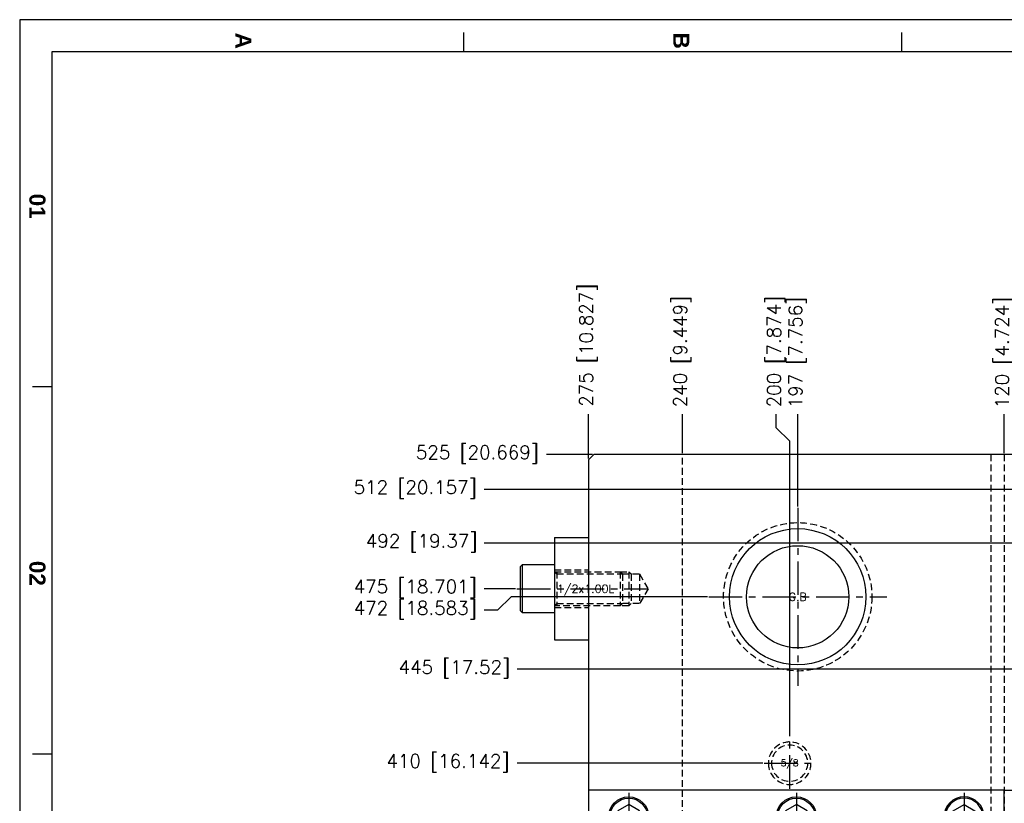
# Model space of a CAD drawing. Extents: x 2651 to 7771, y -1163 to 1075.
# Tile 110 of 256: x 3685 to 4052, y 783 to 1075. Entities that reach past the tile are written whole.
import ezdxf
from ezdxf.enums import TextEntityAlignment as Align

# ---------------------------------------------------------------- set-up
doc = ezdxf.new("R2010")
doc.units = 0
doc.header["$LTSCALE"] = 10
doc.linetypes.add('CENTER', pattern=[2, 1.25, -0.25, 0.25, -0.25])
doc.linetypes.add('HIDDEN', pattern=[0.375, 0.25, -0.125])
doc.layers.get('0').update_dxf_attribs({"linetype": 'CONTINUOUS'})
doc.layers.get('Defpoints').update_dxf_attribs({"linetype": 'CONTINUOUS'})
for name, color, linetype in [('BOX', 4, 'CONTINUOUS'), ('CEN', 1, 'CENTER'), ('DIM', 3, 'CONTINUOUS'), ('HIDDEN', 6, 'HIDDEN'), ('PART', 7, 'CONTINUOUS'), ('TEXT', 4, 'CONTINUOUS')]:
    doc.layers.add(name, color=color, linetype=linetype)
doc.styles.get("Standard").update_dxf_attribs({"font": 'romans.shx'})
doc.dimstyles.new('MM& INCH5', dxfattribs={"dimtxt": 5, "dimasz": 2.5, "dimexe": 1, "dimexo": 0.5, "dimtad": 0, "dimrnd": 1.38778e-17, "dimzin": 9, "dimdsep": 46, "dimtxsty": 'Standard', "dimblk": 'CLOSED', "dimcen": 0, "dimclrd": 3, "dimclre": 3, "dimclrt": 3, "dimazin": 2, "dimtfac": 0.75, "dimtofl": 0, "dimtmove": 0, "dimatfit": 3, "dimfxl": 0, "dimtolj": 1, "dimarcsym": 0})

# ---------------------------------------------------------------- blocks, each defined once
blk = doc.blocks.new('*U1', base_point=(705.47, 989.04))
for p, q in [((705.47, 993.66), (701.47, 991.35)), ((701.47, 991.35), (701.47, 986.73)), ((709.47, 991.35), (705.47, 993.66)), ((709.47, 986.73), (709.47, 991.35)), ((701.47, 986.73), (705.47, 984.42)), ((705.47, 984.42), (709.47, 986.73))]:
    blk.add_line(p, q)
for radius in [7.5, 7]:
    blk.add_circle((705.47, 989.04), radius)
at = {"layer": 'CEN'}
for p, q in [((705.47, 998.04), (705.47, 980.04)), ((696.47, 989.04), (714.47, 989.04))]:
    blk.add_line(p, q, dxfattribs=at)
blk = doc.blocks.new('*U20', base_point=(1834.08, 749.82))
for radius in [7.94, 6.75]:
    blk.add_circle((1834.08, 749.82), radius)
at = {"layer": 'CEN'}
for p, q in [((1834.08, 759.35), (1834.08, 740.3)), ((1824.55, 749.82), (1843.61, 749.82))]:
    blk.add_line(p, q, dxfattribs=at)
blk = doc.blocks.new('FDSFG')
at = {"color": 4}
for p, q in [((2082.35, 1250.01), (2082.35, 1256.01)), ((2218.35, 1250.01), (2218.35, 1256.01)), ((1954.35, 1146.01), (1948.35, 1146.01)), ((1954.35, 1032.01), (1948.35, 1032.01))]:
    blk.add_line(p, q, dxfattribs=at)
at = {"layer": 'BOX', "color": 3}
for points in [[(1944.35, 1260.01), (1944.35, 120.01), (2764.35, 120.01), (2764.35, 1260.01)], [(1954.35, 1250.01), (1954.35, 130.01), (2754.35, 130.01), (2754.35, 1250.01)]]:
    blk.add_lwpolyline(points, close=True, dxfattribs=at)
at = {"color": 4, "char_height": 5, "attachment_point": 1, "rotation": 270}
for s, width, insert in [('{\\fArial|b1|i0|c0|p34;\\C6;A}', 6, (2016.35, 1256.01)), ('{\\fArial|b1|i0|c0|p34;\\C6;B}', 6, (2152.35, 1256.01)), ('{\\fArial|b1|i0|c0|p34;\\C6;01}', 8, (1952.35, 1206.01)), ('{\\fArial|b1|i0|c0|p34;\\C6;02}', 8, (1952.35, 1092.01))]:
    blk.add_mtext_dynamic_manual_height_columns(s, width=width, gutter_width=12.5, heights=[0], dxfattribs=dict(at, insert=insert))
blk = doc.blocks.new('*D111')
at = {"layer": 'Defpoints', "color": 0}
for p in [(4051.68, 927.64), (4051.68, 912.64), (4171.68, 387.64)]:
    blk.add_point(p, dxfattribs=at)
at = {"layer": 'DIM', "color": 3, "lineweight": -2}
blk.add_line((4051.68, 913.14), (4051.68, 927.64), dxfattribs=at)
at = {"layer": 'DIM', "color": 3, "insert": (4051.68, 950.65), "char_height": 5, "attachment_point": 5, "rotation": 90}
blk.add_mtext('\\A1;120 [4.724]', dxfattribs=at)
blk = doc.blocks.new('_Closed')
at = {"color": 0, "linetype": 'ByBlock', "lineweight": -2}
for p, q in [((-1, 0.17), (0, 0)), ((-1, 0.17), (-1, -0.17)), ((0, 0), (-1, -0.17)), ((0, 0), (-1, 0))]:
    blk.add_line(p, q, dxfattribs=at)
blk = doc.blocks.new('*D112')
at = {"layer": 'Defpoints', "color": 0}
for p in [(3974.68, 927.64), (3974.68, 892.82), (4171.68, 387.64)]:
    blk.add_point(p, dxfattribs=at)
at = {"layer": 'DIM', "color": 3, "lineweight": -2}
blk.add_line((3974.68, 893.32), (3974.68, 927.64), dxfattribs=at)
at = {"layer": 'DIM', "color": 3, "insert": (3974.68, 950.65), "char_height": 5, "attachment_point": 5, "rotation": 90}
blk.add_mtext('\\A1;197 [7.756]', dxfattribs=at)
blk = doc.blocks.new('*D113')
at = {"layer": 'Defpoints', "color": 0}
for p in [(3966.68, 927.64), (3971.68, 807.17), (4171.68, 387.64)]:
    blk.add_point(p, dxfattribs=at)
at = {"layer": 'DIM', "color": 3, "lineweight": -2}
for p, q in [((3966.68, 922.64), (3966.68, 927.64)), ((3971.68, 917.64), (3966.68, 922.64)), ((3971.68, 807.67), (3971.68, 917.64))]:
    blk.add_line(p, q, dxfattribs=at)
at = {"layer": 'DIM', "color": 3, "insert": (3966.68, 951.01), "char_height": 5, "attachment_point": 5, "rotation": 90}
blk.add_mtext('\\A1;200 [7.874]', dxfattribs=at)
blk = doc.blocks.new('*D114')
at = {"layer": 'Defpoints', "color": 0}
for p in [(3931.68, 927.64), (3931.68, 912.64), (4171.68, 387.64)]:
    blk.add_point(p, dxfattribs=at)
at = {"layer": 'DIM', "color": 3, "lineweight": -2}
blk.add_line((3931.68, 913.14), (3931.68, 927.64), dxfattribs=at)
at = {"layer": 'DIM', "color": 3, "insert": (3931.68, 951.01), "char_height": 5, "attachment_point": 5, "rotation": 90}
blk.add_mtext('\\A1;240 [9.449]', dxfattribs=at)
blk = doc.blocks.new('*D115')
at = {"layer": 'Defpoints', "color": 0}
for p in [(3896.68, 927.64), (3896.68, 910.64), (4171.68, 387.64)]:
    blk.add_point(p, dxfattribs=at)
at = {"layer": 'DIM', "color": 3, "lineweight": -2}
blk.add_line((3896.68, 911.14), (3896.68, 927.64), dxfattribs=at)
at = {"layer": 'DIM', "color": 3, "insert": (3896.68, 953.39), "char_height": 5, "attachment_point": 5, "rotation": 90}
blk.add_mtext('\\A1;275 [10.827]', dxfattribs=at)
blk = doc.blocks.new('*D122')
at = {"layer": 'Defpoints', "color": 0}
for p in [(3881, 912.64), (3898.68, 912.64), (4171.68, 387.64)]:
    blk.add_point(p, dxfattribs=at)
at = {"layer": 'DIM', "color": 3, "lineweight": -2}
blk.add_line((3898.18, 912.64), (3881, 912.64), dxfattribs=at)
at = {"layer": 'DIM', "color": 3, "insert": (3855.26, 912.64), "char_height": 5, "attachment_point": 5}
blk.add_mtext('\\A1;525 [20.669]', dxfattribs=at)
blk = doc.blocks.new('*D123')
at = {"layer": 'Defpoints', "color": 0}
for p in [(3857.84, 862.64), (3869.98, 862.64), (4171.68, 387.64)]:
    blk.add_point(p, dxfattribs=at)
at = {"layer": 'DIM', "color": 3, "lineweight": -2}
blk.add_line((3869.48, 862.64), (3857.84, 862.64), dxfattribs=at)
at = {"layer": 'DIM', "color": 3, "insert": (3832.1, 862.64), "char_height": 5, "attachment_point": 5}
blk.add_mtext('\\A1;475 [18.701]', dxfattribs=at)
blk = doc.blocks.new('*D124')
at = {"layer": 'Defpoints', "color": 0}
for p in [(3941.5, 859.64), (3857.84, 854.64), (4171.68, 387.64)]:
    blk.add_point(p, dxfattribs=at)
at = {"layer": 'DIM', "color": 3, "lineweight": -2}
for p, q in [((3867.84, 859.64), (3862.84, 854.64)), ((3941, 859.64), (3867.84, 859.64)), ((3862.84, 854.64), (3857.84, 854.64))]:
    blk.add_line(p, q, dxfattribs=at)
at = {"layer": 'DIM', "color": 3, "insert": (3832.1, 854.64), "char_height": 5, "attachment_point": 5}
blk.add_mtext('\\A1;472 [18.583]', dxfattribs=at)
blk = doc.blocks.new('*D125')
at = {"layer": 'Defpoints', "color": 0}
for p in [(3870.05, 797.64), (3962.16, 797.64), (4171.68, 387.64)]:
    blk.add_point(p, dxfattribs=at)
at = {"layer": 'DIM', "color": 3, "lineweight": -2}
blk.add_line((3961.66, 797.64), (3870.05, 797.64), dxfattribs=at)
at = {"layer": 'DIM', "color": 3, "insert": (3844.3, 797.64), "char_height": 5, "attachment_point": 5}
blk.add_mtext('\\A1;410 [16.142]', dxfattribs=at)
blk = doc.blocks.new('*D126')
at = {"layer": 'Defpoints', "color": 0}
for p in [(3870.05, 832.64), (4069.26, 832.64), (4171.68, 387.64)]:
    blk.add_point(p, dxfattribs=at)
at = {"layer": 'DIM', "color": 3, "lineweight": -2}
blk.add_line((4068.76, 832.64), (3870.05, 832.64), dxfattribs=at)
at = {"layer": 'DIM', "color": 3, "insert": (3846.68, 832.64), "char_height": 5, "attachment_point": 5}
blk.add_mtext('\\A1;445 [17.52]', dxfattribs=at)
blk = doc.blocks.new('*D127')
at = {"layer": 'Defpoints', "color": 0}
for p in [(3857.84, 879.64), (4071.44, 879.64), (4171.68, 387.64)]:
    blk.add_point(p, dxfattribs=at)
at = {"layer": 'DIM', "color": 3, "lineweight": -2}
blk.add_line((4070.94, 879.64), (3857.84, 879.64), dxfattribs=at)
at = {"layer": 'DIM', "color": 3, "insert": (3834.48, 879.64), "char_height": 5, "attachment_point": 5}
blk.add_mtext('\\A1;492 [19.37]', dxfattribs=at)
blk = doc.blocks.new('*D128')
at = {"layer": 'Defpoints', "color": 0}
for p in [(3857.84, 899.64), (4057.48, 899.64), (4171.68, 387.64)]:
    blk.add_point(p, dxfattribs=at)
at = {"layer": 'DIM', "color": 3, "lineweight": -2}
blk.add_line((4056.98, 899.64), (3857.84, 899.64), dxfattribs=at)
at = {"layer": 'DIM', "color": 3, "insert": (3832.1, 899.64), "char_height": 5, "attachment_point": 5}
blk.add_mtext('\\A1;512 [20.157]', dxfattribs=at)
blk = doc.blocks.new('*U243', base_point=(660.35, 2903.29))
for radius in [25.4, 19.05]:
    blk.add_circle((660.35, 2903.29), radius)
at = {"layer": 'CEN'}
for p, q in [((660.35, 2936.47), (660.35, 2870.11)), ((627.17, 2903.29), (693.53, 2903.29))]:
    blk.add_line(p, q, dxfattribs=at)
at = {"layer": 'HIDDEN'}
blk.add_circle((660.35, 2903.29), 27.65, dxfattribs=at)

msp = doc.modelspace()

# ---------------------------------------------------------------- linework, layer by layer
for p, q in [((3898.684, 912.642), (3896.684, 910.642)), ((3896.684, 910.642), (3896.684, -135.358)), ((4444.684, 912.642), (3898.684, 912.642)), ((4051.684, 787.642), (3896.684, 787.642)), ((4051.684, 787.642), (4291.684, 787.642)), ((4051.684, 587.642), (4051.684, 787.642))]:
    msp.add_line(p, q)
at = {"layer": 'CEN'}
msp.add_line((3869.984, 862.642), (3918.91, 862.642), dxfattribs=at)
at = {"layer": 'HIDDEN'}
for p, q in [((3931.684, -137.358), (3931.684, 912.642)), ((4046.684, 912.642), (4046.684, -137.358)), ((4051.684, 912.642), (4051.684, -137.358)), ((3883.984, 869.642), (3896.684, 869.642)), ((3884.834, 868.992), (3884.834, 856.292)), ((3883.984, 855.642), (3896.684, 855.642))]:
    msp.add_line(p, q, dxfattribs=at)
for points in [[(3883.984, 868.992), (3884.834, 868.142), (3909.384, 868.142)], [(3883.984, 868.992), (3908.534, 868.992), (3908.534, 856.292), (3883.984, 856.292)], [(3908.534, 868.992), (3911.709, 868.992), (3911.709, 856.292), (3908.534, 856.292)], [(3908.534, 868.992), (3909.384, 868.142), (3909.384, 857.142), (3908.534, 856.292)], [(3909.384, 868.142), (3915.734, 868.142), (3915.734, 857.142), (3909.384, 857.142)], [(3911.709, 868.992), (3912.559, 868.142), (3912.559, 857.142), (3911.709, 856.292)], [(3915.734, 868.142), (3918.91, 862.642), (3915.734, 857.142)], [(3883.984, 856.292), (3884.834, 857.142), (3909.384, 857.142)]]:
    msp.add_lwpolyline(points, dxfattribs=at)
at = {"layer": 'PART'}
for p, q in [((3883.984, 881.692), (3883.984, 843.592)), ((3883.984, 881.692), (3896.684, 881.692)), ((3896.684, 881.692), (3896.684, 843.592)), ((3883.984, 843.592), (3896.684, 843.592))]:
    msp.add_line(p, q, dxfattribs=at)
msp.add_lwpolyline([(3872.134, 871.642), (3883.984, 871.642), (3883.984, 853.642), (3872.134, 853.642), (3872.134, 871.642), (3871.284, 870.792), (3871.284, 854.492), (3872.134, 853.642)], dxfattribs=at)

# ---------------------------------------------------------------- block references
at = {"layer": 'HIDDEN', "xscale": -1, "rotation": 180}
msp.add_blockref('*U20', (3971.684, 797.642), dxfattribs=at)
at = {"layer": 'PART', "xscale": 1.2, "yscale": 1.2, "zscale": 1.2}
msp.add_blockref('FDSFG', (1351.462, -437.37), dxfattribs=at)
at = {"layer": 'PART'}
for name, p in [('*U243', (3974.684, 859.642)), ('*U1', (3911.684, 777.642)), ('*U1', (3974.184, 777.642))]:
    msp.add_blockref(name, p, dxfattribs=at)
at = {"layer": 'PART', "xscale": -1}
msp.add_blockref('*U1', (4036.684, 777.642), dxfattribs=at)

# ---------------------------------------------------------------- texts
at = {"layer": 'TEXT'}
msp.add_text('1/2x1.00L', height=3, rotation=0.00008, dxfattribs=at).set_placement((3884.967, 862.642), align=Align.MIDDLE_LEFT)
for s, height, p in [('G.B', 3, (3974.684, 859.642)), ('5/8', 2.5, (3971.684, 797.642))]:
    msp.add_text(s, height=height, dxfattribs=at).set_placement(p, align=Align.MIDDLE)

# ---------------------------------------------------------------- dimensions: what is measured, and where the dimension line sits
at = {"layer": 'DIM'}
for feature_location, offset, dtype, picture, middle in [((3896.684, 910.642), (0, 17), 1, '*D115', (3896.684, 953.386)), ((3931.684, 912.642), (0, 15), 1, '*D114', (3931.684, 951.005)), ((3971.684, 807.17), (-5, 120.472), 1, '*D113', (3966.684, 951.005)), ((3974.684, 892.822), (0, 34.82), 1, '*D112', (3974.684, 950.648)), ((4051.684, 912.642), (0, 15), 1, '*D111', (4051.684, 950.648)), ((3898.684, 912.642), (-17.68, 0), 0, '*D122', (3855.26, 912.642)), ((4057.484, 899.642), (-199.642, 0), 0, '*D128', (3832.098, 899.642)), ((4071.444, 879.642), (-213.602, 0), 0, '*D127', (3834.479, 879.642)), ((3869.984, 862.642), (-12.142, 0), 0, '*D123', (3832.098, 862.642)), ((3941.504, 859.642), (-83.662, -5), 0, '*D124', (3832.098, 854.642)), ((4069.264, 832.642), (-199.217, 0), 0, '*D126', (3846.684, 832.642)), ((3962.156, 797.642), (-92.109, 0), 0, '*D125', (3844.303, 797.642))]:
    dim = msp.add_ordinate_dim(feature_location=feature_location, offset=offset, dtype=dtype, origin=(4171.684, 387.642), dimstyle='MM& INCH5', dxfattribs=at)
    dim.commit()
    dim.dimension.update_dxf_attribs({"geometry": picture, "text_midpoint": middle})

doc.saveas('drawing.dxf')
